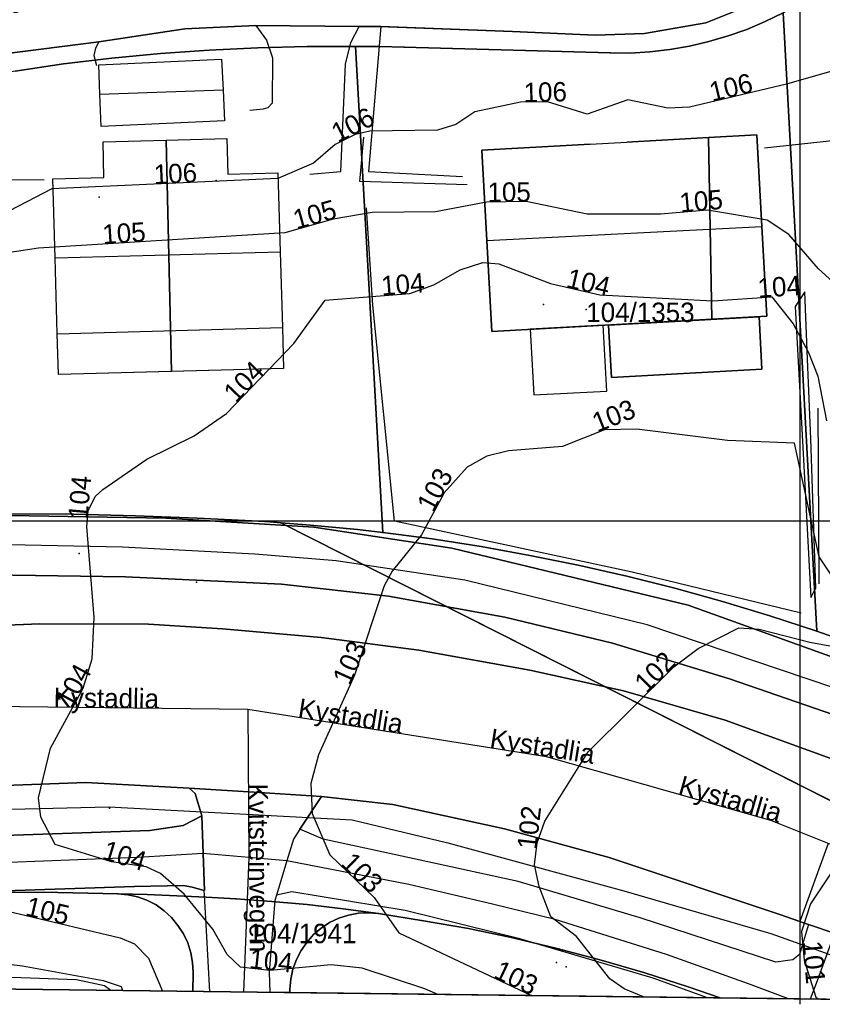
# Model space of a CAD drawing. Header units: metres. Extents: x 92348 to 92653, y 1600225 to 1600392.
# Tile 7 of 14: x 92510 to 92551, y 1600225 to 1600276. Entities that reach past the tile are written whole.
import ezdxf

# ---------------------------------------------------------------- set-up
doc = ezdxf.new("R2010")
doc.units = ezdxf.units.M
doc.header["$LTSCALE"] = 25.4
for name, color, linetype in [('Adresse', 10, 'Continuous'), ('AnnetVegarealAvgrensning', 10, 'Continuous'), ('ArealressursFlate', 10, 'Continuous'), ('ArealressursGrense', 10, 'Continuous'), ('Bestillingspolygon', 10, 'Continuous'), ('Bygning', 10, 'Continuous'), ('Bygningsdelelinje', 10, 'Continuous'), ('Eiendomsgrense', 10, 'Continuous'), ('elveg20.v_kartverket_255_veglenke', 10, 'Continuous'), ('GangfeltAvgrensning', 10, 'Continuous'), ('GatenavnTekst', 10, 'Continuous'), ('Gidtekst', 10, 'Continuous'), ('GnrBnrTekst', 10, 'Continuous'), ('Hekk', 10, 'Continuous'), ('HoydeTekst', 10, 'Continuous'), ('HøydeKurve', 10, 'Continuous'), ('KantUtsnitt', 10, 'Continuous'), ('Kumlokk', 10, 'Continuous'), ('Mast', 10, 'Continuous'), ('MurLoddrett', 10, 'Continuous'), ('Mønelinje', 10, 'Continuous'), ('Rutenett', 10, 'Continuous'), ('Skap', 10, 'Continuous'), ('SkråForstøtningsmur', 10, 'Continuous'), ('Stikkrenne', 10, 'Continuous'), ('Takkant', 10, 'Continuous'), ('Takoverbygg', 10, 'Continuous'), ('TakoverbyggKant', 10, 'Continuous'), ('Taksprang', 10, 'Continuous'), ('TaksprangBunn', 10, 'Continuous'), ('Teig', 10, 'Continuous'), ('Teiggrensepunkt', 10, 'Continuous'), ('VegAnnenAvgrensning', 10, 'Continuous'), ('Vegdekkekant', 10, 'Continuous'), ('VegFiktivGrense', 10, 'Continuous'), ('VeggrøftÅpen', 10, 'Continuous'), ('VegGåendeOgSyklende', 10, 'Continuous'), ('VegKjørende', 10, 'Continuous'), ('Veranda', 10, 'Continuous')]:
    doc.layers.add(name, color=color, linetype=linetype)

msp = doc.modelspace()

# ---------------------------------------------------------------- linework, layer by layer
at = {"layer": 'Adresse'}
for p in [(92519.942, 1600267.558), (92513.919, 1600266.698), (92536.803, 1600261.159)]:
    msp.add_point(p, dxfattribs=at)
at = {"layer": 'AnnetVegarealAvgrensning'}
for points in [[(92521.99, 1600275.54, 106.38), (92522.54, 1600274.79, 106.37), (92522.85, 1600273.88, 106.37), (92522.83, 1600271.53, 106.39), (92522.61, 1600271.3, 106.41), (92522.37, 1600271.23, 106.43), (92521.69, 1600271.15, 106.58)], [(92524.78, 1600267.88, 106.23), (92526.36, 1600268.01, 106.11), (92526.61, 1600273.55, 106.27), (92526.88, 1600274.67, 106.28), (92527.32, 1600275.49, 106.37)], [(92528.42, 1600275.48, 106.37), (92527.8, 1600268.02, 106.39), (92532.64, 1600267.75, 106.32)], [(92513.91, 1600274.7, 106.58), (92513.73, 1600274.37, 106.59), (92513.64, 1600274, 106.62), (92513.78, 1600273.47, 106.67)], [(92558.06, 1600272.1, 106.14), (92556.18, 1600272.93, 106.14), (92555.02, 1600269.96, 106.14), (92548.18, 1600269.21, 106.09)], [(92511.09, 1600267.56, 106.69), (92506.53, 1600267.58, 106.7), (92505.98, 1600268.54, 106.75), (92505.68, 1600270.74, 106.87), (92505.02, 1600271.15, 106.93), (92504.72, 1600271.1, 107.01), (92504.68, 1600269.36, 107.31)]]:
    msp.add_polyline3d(points, dxfattribs=at)
at = {"layer": 'ArealressursFlate'}
for points in [[(92547.92, 1600276.77), (92545.16, 1600275.68), (92542, 1600275.13), (92539.46, 1600275.04), (92535.21, 1600275.23), (92528.36, 1600275.49), (92527.32, 1600275.49), (92521.99, 1600275.54), (92518.33, 1600275.36), (92513.91, 1600274.7), (92507.01, 1600273.82), (92502.73, 1600273), (92501.87, 1600272.86), (92495.24, 1600272.3), (92489.28, 1600271.93), (92479.52, 1600271.55), (92476.45, 1600271.27), (92473.91, 1600270.23), (92472.07, 1600269.12), (92472.46, 1600273.53), (92472.5, 1600273.81), (92473.02, 1600277.92)], [(92507.01, 1600273.82), (92513.91, 1600274.7), (92518.33, 1600275.36), (92521.99, 1600275.54), (92527.32, 1600275.49), (92528.36, 1600275.49), (92535.21, 1600275.23), (92539.46, 1600275.04), (92542, 1600275.13), (92545.16, 1600275.68), (92547.92, 1600276.77)], [(92552.6, 1600242.66), (92544.26, 1600245.66), (92532.08, 1600248.6), (92524.98, 1600249.68), (92517.35, 1600250.15), (92506.29, 1600250.34)], [(92506.29, 1600250.34), (92517.35, 1600250.15), (92524.98, 1600249.68), (92532.08, 1600248.6), (92544.26, 1600245.66), (92552.6, 1600242.66)], [(92552.55, 1600237.41), (92546.17, 1600239.73), (92540.93, 1600241.25), (92536.11, 1600242.32), (92530.39, 1600243.35), (92525.36, 1600243.99), (92520.27, 1600244.44), (92516.46, 1600244.68), (92510.87, 1600244.7), (92501.09, 1600244.31), (92492.12, 1600243.67), (92485.1, 1600243.03), (92484.94, 1600245.61), (92488.93, 1600246.12), (92499.44, 1600247.06), (92507.14, 1600247.24), (92515.27, 1600247.13), (92523.32, 1600246.75), (92528.82, 1600246.12), (92534.81, 1600245.04), (92540.36, 1600243.71), (92546.39, 1600241.86), (92552.71, 1600239.69)], [(92552.71, 1600239.69), (92546.39, 1600241.86), (92540.36, 1600243.71), (92534.81, 1600245.04), (92528.82, 1600246.12), (92523.32, 1600246.75), (92515.27, 1600247.13), (92507.14, 1600247.24)], [(92460.13, 1600241.19), (92478.35, 1600242.79), (92479.59, 1600242.64), (92480.17, 1600242.56), (92481.78, 1600242.72), (92483.6, 1600242.89), (92485.1, 1600243.03), (92492.12, 1600243.67), (92501.09, 1600244.31), (92510.87, 1600244.7), (92516.46, 1600244.68), (92520.27, 1600244.44), (92525.36, 1600243.99), (92530.39, 1600243.35), (92536.11, 1600242.32), (92540.93, 1600241.25), (92546.17, 1600239.73), (92552.55, 1600237.41)], [(92551.78, 1600228.75), (92550.45, 1600229.21), (92550.01, 1600229.36), (92548.97, 1600229.72), (92540.19, 1600232.65), (92534.8, 1600234.13), (92529.05, 1600235.38), (92525.38, 1600235.8), (92522.18, 1600236), (92518.56, 1600236.23), (92513.24, 1600236.53), (92497.03, 1600235.92), (92485.86, 1600235.11), (92485.64, 1600235.08), (92484.08, 1600234.92), (92482.46, 1600234.76), (92480.61, 1600234.56), (92480.28, 1600234.53), (92479.87, 1600234.49), (92469.05, 1600233.7)], [(92507.5, 1600233.74), (92516.53, 1600234.05), (92518.24, 1600234.31), (92519.21, 1600234.81), (92519.27, 1600232.87), (92519.34, 1600230.95), (92519.33, 1600230.95), (92518.72, 1600231.12), (92518.27, 1600231.21), (92515.74, 1600231.17), (92505.99, 1600230.84)]]:
    msp.add_lwpolyline(points, dxfattribs=at)
for points in [[(92485.64, 1600235.08), (92485.86, 1600235.11), (92497.03, 1600235.92), (92513.24, 1600236.53), (92518.56, 1600236.23), (92518.86, 1600235.96), (92519.21, 1600234.81), (92518.24, 1600234.31), (92516.53, 1600234.05), (92507.5, 1600233.74), (92497.94, 1600233.48), (92489.49, 1600232.89), (92486.28, 1600232.68), (92485.71, 1600233.24), (92485.51, 1600233.76), (92485.55, 1600234.33)], [(92519.21, 1600234.81), (92518.86, 1600235.96), (92518.56, 1600236.23), (92522.18, 1600236), (92525.38, 1600235.8), (92524.26, 1600234.11), (92523.93, 1600233.61), (92523.59, 1600232.49), (92523.05, 1600230.71), (92522.97, 1600230.44), (92522.68, 1600226.75), (92522.72, 1600225.7), (92519.63, 1600225.74), (92519.45, 1600228.89), (92519.34, 1600230.72), (92519.33, 1600230.95), (92519.34, 1600230.95), (92519.27, 1600232.87)], [(92524.26, 1600234.11), (92525.38, 1600235.8), (92529.05, 1600235.38), (92534.8, 1600234.13), (92540.19, 1600232.65), (92548.97, 1600229.72), (92550.01, 1600229.36), (92550.45, 1600229.21), (92549.99, 1600227.66), (92549.65, 1600227.38), (92548.78, 1600227.27), (92541.79, 1600229.54), (92535.51, 1600231.42), (92529.12, 1600232.81), (92525.46, 1600233.61)]]:
    msp.add_lwpolyline(points, close=True, dxfattribs=at)
at = {"layer": 'ArealressursGrense'}
for p, q in [((92527.32, 1600275.49), (92521.99, 1600275.54)), ((92525.38, 1600235.8), (92524.26, 1600234.11))]:
    msp.add_line(p, q, dxfattribs=at)
for points in [[(92609.89, 1600349.92), (92594.89, 1600311.54), (92587.74, 1600293.72), (92582.49, 1600280.61), (92578.21, 1600269.58), (92572.58, 1600255.42), (92568.21, 1600244.6), (92567.23, 1600242.92), (92566.1, 1600241.59), (92564.07, 1600240.6), (92561.83, 1600240.47), (92558.32, 1600241.01), (92552.6, 1600242.66), (92544.26, 1600245.66), (92532.08, 1600248.6), (92524.98, 1600249.68), (92517.35, 1600250.15), (92506.29, 1600250.34)], [(92554.14, 1600281.88), (92552, 1600279.65), (92550.16, 1600278.1), (92547.92, 1600276.77), (92545.16, 1600275.68), (92542, 1600275.13)], [(92513.91, 1600274.7), (92518.33, 1600275.36), (92521.99, 1600275.54)], [(92527.32, 1600275.49), (92528.36, 1600275.49), (92535.21, 1600275.23), (92539.46, 1600275.04), (92542, 1600275.13)], [(92513.91, 1600274.7), (92507.01, 1600273.82), (92502.73, 1600273)], [(92552.84, 1600237.27), (92553.49, 1600238.88), (92553.23, 1600239.35), (92552.71, 1600239.69), (92546.39, 1600241.86), (92540.36, 1600243.71), (92534.81, 1600245.04), (92528.82, 1600246.12), (92523.32, 1600246.75), (92515.27, 1600247.13), (92507.14, 1600247.24), (92499.44, 1600247.06), (92488.93, 1600246.12), (92484.94, 1600245.61), (92485.1, 1600243.03)], [(92485.1, 1600243.03), (92492.12, 1600243.67), (92501.09, 1600244.31), (92510.87, 1600244.7), (92516.46, 1600244.68), (92520.27, 1600244.44), (92525.36, 1600243.99), (92530.39, 1600243.35), (92536.11, 1600242.32), (92540.93, 1600241.25), (92546.17, 1600239.73), (92552.55, 1600237.41), (92552.84, 1600237.27)], [(92518.56, 1600236.23), (92513.24, 1600236.53), (92497.03, 1600235.92), (92485.86, 1600235.11), (92485.64, 1600235.08)], [(92525.38, 1600235.8), (92522.18, 1600236), (92518.56, 1600236.23)], [(92519.21, 1600234.81), (92518.86, 1600235.96), (92518.56, 1600236.23)], [(92550.45, 1600229.21), (92550.01, 1600229.36), (92548.97, 1600229.72), (92540.19, 1600232.65), (92534.8, 1600234.13), (92529.05, 1600235.38), (92525.38, 1600235.8)], [(92519.21, 1600234.81), (92518.24, 1600234.31), (92516.53, 1600234.05), (92507.5, 1600233.74), (92497.94, 1600233.48), (92489.49, 1600232.89), (92486.28, 1600232.68), (92485.71, 1600233.24), (92485.51, 1600233.76), (92485.55, 1600234.33), (92485.64, 1600235.08)], [(92519.34, 1600230.95), (92519.27, 1600232.87), (92519.21, 1600234.81)], [(92524.26, 1600234.11), (92523.93, 1600233.61), (92523.59, 1600232.49), (92523.05, 1600230.71)], [(92550.45, 1600229.21), (92549.99, 1600227.66), (92549.65, 1600227.38), (92548.78, 1600227.27), (92541.79, 1600229.54), (92535.51, 1600231.42), (92529.12, 1600232.81), (92525.46, 1600233.61), (92524.26, 1600234.11)], [(92407.07, 1600232.32), (92408.32, 1600231.88), (92411.85, 1600230.79), (92416.99, 1600229.54), (92422.62, 1600228.44), (92426.26, 1600227.88), (92432.01, 1600227.33), (92440.54, 1600226.85), (92448.16, 1600227.02), (92454.92, 1600227.3), (92459.99, 1600227.71), (92469.02, 1600228.24), (92472.57, 1600228.55), (92481.5, 1600229.32), (92486.77, 1600229.79), (92497.78, 1600230.53), (92505.99, 1600230.84), (92515.74, 1600231.17), (92518.27, 1600231.21), (92518.72, 1600231.12), (92519.33, 1600230.95)], [(92519.63, 1600225.74), (92519.45, 1600228.89), (92519.34, 1600230.72), (92519.33, 1600230.95)], [(92545.25, 1600225.42), (92542.45, 1600226.43), (92535.58, 1600228.46), (92529.69, 1600229.92), (92523.85, 1600230.89), (92523.05, 1600230.71)], [(92523.05, 1600230.71), (92522.97, 1600230.44), (92522.68, 1600226.75), (92522.72, 1600225.7)], [(92553.07, 1600228.32), (92551.78, 1600228.75), (92550.45, 1600229.21)]]:
    msp.add_lwpolyline(points, dxfattribs=at)
at = {"layer": 'Bestillingspolygon'}
msp.add_lwpolyline([(92626.349, 1600369.817), (92451.714, 1600386.577), (92380.721, 1600373.117), (92356.874, 1600346.697), (92347.8, 1600302.329), (92365.622, 1600254.393), (92417.025, 1600227.014), (92571.817, 1600225.094)], close=True, dxfattribs=at)
at = {"layer": 'Bygning'}
for points in [[(92520.37, 1600270.62, 109.18), (92514.03, 1600270.34, 109.1), (92513.96, 1600271.99, 109.9), (92513.9, 1600273.51, 109.1), (92520.23, 1600273.8, 109.18), (92520.3, 1600272.2, 109.9)], [(92511.76, 1600259.64, 110.18), (92511.65, 1600263.56, 111.83), (92511.53, 1600267.64, 110.18), (92514.16, 1600267.71, 110.22), (92514.12, 1600269.54, 109.47), (92517.38, 1600269.63, 109.47), (92517.65, 1600257.71, 107.17), (92511.82, 1600257.55, 107.17)], [(92517.65, 1600257.71, 107.17), (92517.38, 1600269.63, 109.47), (92520.49, 1600269.72, 109.47), (92520.54, 1600267.87, 110.14), (92523.12, 1600267.94, 110.14), (92523.25, 1600263.87, 111.83), (92523.36, 1600259.97, 110.18), (92523.41, 1600257.86, 107.17)], [(92545.48, 1600260.4, 108.78), (92534.14, 1600259.77, 108.8), (92533.89, 1600264.45, 110.65), (92533.63, 1600269.12, 108.77), (92539.21, 1600269.43, 108.77), (92541.09, 1600269.52, 108.77), (92545.3, 1600269.76, 108.77)], [(92545.48, 1600260.4, 108.78), (92545.3, 1600269.76, 108.77), (92547.79, 1600269.9, 108.77), (92548.05, 1600265.18, 110.65), (92548.31, 1600260.55, 108.77)]]:
    msp.add_polyline3d(points, close=True, dxfattribs=at)
at = {"layer": 'Bygningsdelelinje'}
for p, q in [((92517.65, 1600257.71, 107.17), (92517.38, 1600269.63, 109.47)), ((92545.3, 1600269.76, 108.77), (92545.48, 1600260.4, 108.78))]:
    msp.add_line(p, q, dxfattribs=at)
at = {"layer": 'Eiendomsgrense'}
for p, q in [((92550.89, 1600244.32), (92549.15, 1600276.19)), ((92528.54, 1600249.41), (92527.13, 1600274.46)), ((92529.63, 1600274.42), (92540.24, 1600274.13)), ((92567.29, 1600227.64), (92523.28, 1600249.91)), ((92518.76, 1600226.73), (92518.75, 1600225.75)), ((92523.75, 1600225.69), (92523.75, 1600225.87))]:
    msp.add_line(p, q, dxfattribs=at)
for points in [[(92540.24, 1600274.13), (92541.27, 1600274.12), (92542.29, 1600274.18), (92543.32, 1600274.3), (92544.33, 1600274.47), (92545.33, 1600274.71), (92546.31, 1600275), (92547.28, 1600275.34), (92548.23, 1600275.74), (92549.15, 1600276.19)], [(92527.13, 1600274.46), (92524.62, 1600274.46), (92522.1, 1600274.39), (92519.59, 1600274.27), (92517.08, 1600274.09), (92514.58, 1600273.86), (92512.09, 1600273.56), (92509.6, 1600273.19), (92507.12, 1600272.78)], [(92527.13, 1600274.46), (92528.38, 1600274.45), (92529.63, 1600274.42)], [(92522.14, 1600249.99), (92518.97, 1600250.15), (92515.79, 1600250.27), (92512.62, 1600250.35), (92509.43, 1600250.37), (92506.25, 1600250.35)], [(92523.28, 1600249.91), (92522.71, 1600249.95), (92522.14, 1600249.99)], [(92528.54, 1600249.41), (92527.23, 1600249.56), (92525.92, 1600249.69), (92524.6, 1600249.81), (92523.28, 1600249.91)], [(92550.89, 1600244.32), (92548.47, 1600245.12), (92546.02, 1600245.85), (92543.57, 1600246.53), (92541.09, 1600247.16), (92538.6, 1600247.72), (92536.1, 1600248.23), (92533.59, 1600248.68), (92531.08, 1600249.08), (92528.54, 1600249.41)], [(92559.91, 1600240.81), (92557.68, 1600241.76), (92555.44, 1600242.66), (92553.17, 1600243.52), (92550.89, 1600244.32)], [(92493.33, 1600230.2), (92496.4, 1600230.44), (92499.48, 1600230.61), (92502.56, 1600230.75), (92505.63, 1600230.84), (92508.72, 1600230.87), (92511.8, 1600230.86), (92514.88, 1600230.79)], [(92514.88, 1600230.79), (92515.4, 1600230.74), (92515.9, 1600230.63), (92516.38, 1600230.45), (92516.85, 1600230.21), (92517.27, 1600229.91), (92517.65, 1600229.56), (92517.98, 1600229.16), (92518.26, 1600228.72), (92518.48, 1600228.25), (92518.64, 1600227.75), (92518.73, 1600227.25), (92518.76, 1600226.73)], [(92514.88, 1600230.79), (92516.4, 1600230.75), (92517.92, 1600230.68), (92519.44, 1600230.61), (92520.96, 1600230.52)], [(92520.96, 1600230.52), (92522.81, 1600230.39), (92524.64, 1600230.23), (92526.48, 1600230.01), (92528.31, 1600229.77)], [(92523.75, 1600225.87), (92523.79, 1600226.39), (92523.9, 1600226.9), (92524.08, 1600227.4), (92524.32, 1600227.86), (92524.61, 1600228.28), (92524.96, 1600228.68), (92525.35, 1600229.02), (92525.79, 1600229.3), (92526.27, 1600229.53), (92526.76, 1600229.69), (92527.27, 1600229.78), (92527.79, 1600229.81), (92528.31, 1600229.77)], [(92528.31, 1600229.77), (92530.63, 1600229.4), (92532.94, 1600228.99), (92535.23, 1600228.51), (92537.51, 1600227.96), (92539.77, 1600227.37), (92542.02, 1600226.71), (92544.26, 1600225.99), (92545.91, 1600225.42)]]:
    msp.add_lwpolyline(points, dxfattribs=at)
at = {"layer": 'elveg20.v_kartverket_255_veglenke'}
for p, q in [((92521.572, 1600240.278, 104.139), (92521.636, 1600232.655, 104.379)), ((92521.636, 1600232.655, 104.379), (92521.363, 1600225.719, 104.433))]:
    msp.add_line(p, q, dxfattribs=at)
for points in [[(92556.011, 1600240.145, 102.219), (92551.758, 1600241.409, 102.479), (92542.139, 1600244.651, 103.129), (92532.756, 1600246.957, 103.659), (92526.132, 1600247.944, 104.139), (92521.939, 1600248.291, 104.399), (92515.118, 1600248.653, 104.889), (92506.748, 1600248.815, 105.479), (92497.37, 1600248.496, 106.029), (92490.82, 1600247.865, 106.469), (92481.481, 1600246.63, 106.179)], [(92521.572, 1600240.278, 104.139), (92508.319, 1600240.447, 105.239), (92503.127, 1600240.182, 105.739), (92482.196, 1600238.614, 107.169)], [(92553.142, 1600232.707, 101.869), (92548.522, 1600234.557, 102.139), (92536.965, 1600237.853, 103.139), (92521.572, 1600240.278, 104.139)], [(92521.636, 1600232.655, 104.379), (92519.266, 1600232.869, 104.479), (92515.923, 1600232.654, 104.779), (92504.4, 1600232.204, 105.599), (92497.916, 1600232.048, 106.139), (92490.548, 1600231.5, 106.639), (92484.561, 1600231.129, 107.089), (92482.929, 1600230.983, 107.199)], [(92549.421, 1600225.371, 102), (92547.36, 1600226.137, 102.149), (92543.134, 1600227.663, 102.449), (92537.405, 1600229.455, 102.879), (92534.182, 1600230.251, 103.209), (92529.862, 1600231.259, 103.569), (92523.592, 1600232.492, 104.289), (92521.636, 1600232.655, 104.379)], [(92551.786, 1600228.753, 101.739), (92550.896, 1600226.305, 101.959), (92550.543, 1600225.357, 101.937)]]:
    msp.add_polyline3d(points, dxfattribs=at)
at = {"layer": 'GangfeltAvgrensning'}
for p, q in [((92551.46, 1600233.37, 101.05), (92550.01, 1600229.36, 100.94)), ((92550.01, 1600229.36, 100.94), (92553.23, 1600228.26, 100.69))]:
    msp.add_line(p, q, dxfattribs=at)
at = {"layer": 'Gidtekst'}
msp.add_point((92539.012, 1600260.9), dxfattribs=at)
at = {"layer": 'Hekk'}
msp.add_line((92550.93, 1600255.82, 105.08), (92550.99, 1600246.77, 104.43), dxfattribs=at)
for points in [[(92550.07, 1600245.25, 103.77), (92541.38, 1600247.37, 103.85), (92529.13, 1600249.99, 104.44), (92528.02, 1600261.12, 105.13), (92527.69, 1600266.14, 105.63)], [(92514.52, 1600225.81, 107.52), (92514.2, 1600226.05, 107.53), (92512.76, 1600226.35, 107.56), (92492.17, 1600227.09, 107.99), (92491.33, 1600226.09, 108.38)]]:
    msp.add_polyline3d(points, dxfattribs=at)
at = {"layer": 'HøydeKurve'}
for points in [[(92553.34, 1600273.66, 106), (92549.32, 1600272.52, 106), (92544.33, 1600271.33, 106), (92543.21, 1600271.28, 106), (92541.15, 1600271.71, 106), (92539.05, 1600270.97, 106), (92537.02, 1600271.61, 106), (92535.62, 1600271.58, 106), (92533.27, 1600271.09, 106), (92532.29, 1600270.43, 106), (92531.34, 1600270.14, 106), (92527.86, 1600270.09, 106), (92527.1, 1600269.92, 106), (92526.07, 1600269.4, 106), (92524.96, 1600268.45, 106), (92523.12, 1600267.65, 106), (92511.49, 1600267.12, 106), (92508.88, 1600265.76, 106)], [(92552.28, 1600261.81, 105), (92550.97, 1600263, 105), (92549.44, 1600264.76, 105), (92548.32, 1600265.51, 105), (92545.25, 1600266.02, 105), (92542.84, 1600265.81, 105), (92539.05, 1600265.81, 105), (92535.91, 1600266.46, 105), (92533.87, 1600266.44, 105), (92531.25, 1600265.93, 105), (92527.98, 1600265.9, 105), (92525.98, 1600265.55, 105), (92523.49, 1600264.86, 105), (92510.8, 1600264.06, 105), (92507.72, 1600263.6, 105)], [(92531.36, 1600225.6, 104), (92530.69, 1600225.88, 104), (92527.47, 1600226.95, 104), (92525.87, 1600227.12, 104), (92522.71, 1600226.84, 104), (92521.2, 1600227, 104), (92520.51, 1600227.65, 104), (92519.78, 1600228.97, 104), (92518.3, 1600230.77, 104), (92517.08, 1600231.83, 104), (92516.35, 1600232.18, 104), (92514.55, 1600232.44, 104), (92511.65, 1600233.33, 104), (92510.92, 1600234.74, 104), (92510.79, 1600235.74, 104), (92511.41, 1600238.29, 104), (92513.09, 1600241.39, 104), (92513.56, 1600242.89, 104), (92513.67, 1600245.02, 104), (92513.29, 1600249.72, 104), (92513.36, 1600250.52, 104), (92513.71, 1600251.26, 104), (92514.11, 1600251.63, 104), (92516.38, 1600253.19, 104), (92518.81, 1600254.39, 104), (92520.48, 1600255.54, 104), (92523.95, 1600259.15, 104), (92525.56, 1600261.38, 104), (92529.92, 1600261.73, 104), (92531.15, 1600262.17, 104), (92532.52, 1600262.94, 104), (92533.68, 1600263.33, 104), (92534.5, 1600263.25, 104), (92537.16, 1600262.24, 104), (92539.7, 1600261.65, 104), (92545.53, 1600261.34, 104), (92548.57, 1600261.55, 104), (92549.66, 1600260.16, 104), (92550.45, 1600258.68, 104), (92550.94, 1600257.46, 104), (92551.38, 1600255.17, 104)], [(92552.23, 1600246.33, 103), (92551.01, 1600248.15, 103), (92549.74, 1600254.01, 103), (92546.29, 1600254.15, 103), (92541.61, 1600254.74, 103), (92539.94, 1600254.7, 103), (92537.78, 1600253.84, 103), (92535.01, 1600253.61, 103), (92533.88, 1600253.35, 103), (92532.87, 1600252.77, 103), (92531.69, 1600251.46, 103), (92530.52, 1600249.28, 103), (92529.02, 1600247.42, 103), (92528.6, 1600246.65, 103), (92527.08, 1600242.06, 103), (92525.22, 1600237.95, 103), (92524.82, 1600236.47, 103), (92524.89, 1600234.92, 103), (92525.8, 1600232.8, 103), (92528.09, 1600230.59, 103), (92529.36, 1600228.78, 103), (92536.19, 1600225.54, 103)], [(92541.96, 1600225.47, 102), (92540.96, 1600225.89, 102), (92540.23, 1600226.4, 102), (92538.5, 1600228.59, 102), (92537.19, 1600229.59, 102), (92536.59, 1600231.17, 102), (92536.35, 1600232.28, 102), (92536.48, 1600233.42, 102), (92536.88, 1600234.53, 102), (92539.1, 1600238.1, 102), (92543.52, 1600242.49, 102), (92544.77, 1600243.42, 102), (92546.86, 1600244.49, 102), (92547.91, 1600244.43, 102), (92550.52, 1600243.76, 102), (92554, 1600243.12, 102)], [(92552.31, 1600232.89, 101), (92550.56, 1600230.27, 101), (92550.1, 1600228.85, 101), (92550.23, 1600227.37, 101), (92550.84, 1600225.46, 101), (92550.98, 1600225.35, 101)], [(92509.15, 1600229.9, 105), (92515, 1600228.52, 105), (92515.75, 1600228.2, 105), (92516.47, 1600227.47, 105), (92517.19, 1600225.77, 105)], [(92503.46, 1600227.87, 106), (92509.98, 1600227.07, 106), (92514.13, 1600226.31, 106), (92515.05, 1600226, 106), (92515.13, 1600225.8, 106)]]:
    msp.add_polyline3d(points, dxfattribs=at)
at = {"layer": 'KantUtsnitt'}
for p, q in [((92518.75, 1600225.75), (92490.03, 1600226.11)), ((92523.75, 1600225.69), (92518.75, 1600225.75)), ((92522.72, 1600225.7), (92519.63, 1600225.74)), ((92522.72, 1600225.7, 103.97), (92519.63, 1600225.74, 104.06)), ((92545.25, 1600225.42), (92522.72, 1600225.7)), ((92545.25, 1600225.42, 101.38), (92522.72, 1600225.7, 103.97)), ((92545.91, 1600225.42), (92523.75, 1600225.69)), ((92553.18, 1600225.33), (92545.25, 1600225.42)), ((92553.18, 1600225.33, 100.78), (92545.25, 1600225.42, 101.38))]:
    msp.add_line(p, q, dxfattribs=at)
for points in [[(92626.35, 1600369.82), (92571.82, 1600225.09), (92417.03, 1600227.02), (92365.62, 1600254.39), (92347.8, 1600302.33), (92356.88, 1600346.7), (92380.72, 1600373.12), (92451.71, 1600386.58), (92626.35, 1600369.82)], [(92626.35, 1600369.82), (92571.82, 1600225.09), (92417.03, 1600227.02), (92365.62, 1600254.39), (92347.8, 1600302.33), (92356.88, 1600346.7), (92380.72, 1600373.12), (92451.71, 1600386.58), (92626.35, 1600369.82)], [(92519.63, 1600225.74), (92417.03, 1600227.02), (92407.07, 1600232.32)], [(92572.34, 1600226.48), (92571.82, 1600225.09), (92545.91, 1600225.42)]]:
    msp.add_lwpolyline(points, dxfattribs=at)
for points in [[(92432.74, 1600382.98, 127.29), (92451.71, 1600386.58, 127.29), (92626.35, 1600369.82, 127.29), (92571.82, 1600225.09, 127.29), (92417.03, 1600227.02, 127.29), (92365.62, 1600254.39, 127.29), (92347.8, 1600302.33, 127.29), (92356.88, 1600346.7, 127.29), (92380.72, 1600373.12, 127.29), (92432.74, 1600382.98, 127.29)], [(92519.63, 1600225.74, 104.06), (92417.03, 1600227.02, 111.01), (92407.07, 1600232.32, 111.77)]]:
    msp.add_polyline3d(points, dxfattribs=at)
at = {"layer": 'Kumlokk'}
for p in [(92512.9, 1600248.32, 104.11), (92518.94, 1600246.85, 103.63), (92514.46, 1600235.2, 103.48)]:
    msp.add_point(p, dxfattribs=at)
at = {"layer": 'Mast'}
msp.add_point((92537.48, 1600227.25, 102.03), dxfattribs=at)
at = {"layer": 'MurLoddrett'}
msp.add_polyline3d([(92532.88, 1600267.32, 106.32), (92527.34, 1600267.49, 106.32), (92527.56, 1600269.79, 106.32)], dxfattribs=at)
at = {"layer": 'Mønelinje'}
for p, q in [((92520.3, 1600272.2, 109.9), (92513.96, 1600271.99, 109.9)), ((92533.89, 1600264.45, 110.65), (92548.05, 1600265.18, 110.65)), ((92511.65, 1600263.56, 111.83), (92523.25, 1600263.87, 111.83))]:
    msp.add_line(p, q, dxfattribs=at)
at = {"layer": 'Rutenett'}
for p, q in [((92550, 1600386.577), (92550, 1600225.094)), ((92347.8, 1600250), (92626.349, 1600250))]:
    msp.add_line(p, q, dxfattribs=at)
at = {"layer": 'Skap'}
msp.add_point((92537.97, 1600227.02, 102.65), dxfattribs=at)
at = {"layer": 'SkråForstøtningsmur'}
msp.add_polyline3d([(92550.41, 1600258.34, 104.47), (92550.27, 1600261.81, 104.73), (92549.77, 1600261.05, 103.7), (92550.21, 1600252.84, 103.03), (92550.58, 1600246.05, 102.42), (92550.83, 1600246.54, 103.13), (92550.57, 1600254.23, 103.76)], close=True, dxfattribs=at)
at = {"layer": 'Stikkrenne'}
for p, q in [((92514.42, 1600235.26, 103.4), (92526.95, 1600234.59, 102.53)), ((92548.51, 1600228.74, 100.78), (92553.87, 1600226.83, 100.23))]:
    msp.add_line(p, q, dxfattribs=at)
at = {"layer": 'Takkant'}
for p in [(92539.21, 1600269.43, 108.77), (92545.3, 1600269.76, 108.77)]:
    msp.add_line(p, (92541.09, 1600269.52, 108.77), dxfattribs=at)
for points in [[(92520.37, 1600270.62, 109.18), (92514.03, 1600270.34, 109.1), (92513.96, 1600271.99, 109.9), (92513.9, 1600273.51, 109.1), (92520.23, 1600273.8, 109.18), (92520.3, 1600272.2, 109.9), (92520.37, 1600270.62, 109.18)], [(92511.76, 1600259.64, 110.18), (92511.65, 1600263.56, 111.83), (92511.53, 1600267.64, 110.18), (92514.16, 1600267.71, 110.22), (92514.12, 1600269.54, 109.47), (92517.38, 1600269.63, 109.47)], [(92517.38, 1600269.63, 109.47), (92520.49, 1600269.72, 109.47), (92520.54, 1600267.87, 110.14), (92523.12, 1600267.94, 110.14), (92523.25, 1600263.87, 111.83), (92523.36, 1600259.97, 110.18)], [(92545.48, 1600260.4, 108.78), (92548.31, 1600260.55, 108.77), (92548.05, 1600265.18, 110.65), (92547.79, 1600269.9, 108.77), (92545.3, 1600269.76, 108.77)], [(92539.21, 1600269.43, 108.77), (92533.63, 1600269.12, 108.77), (92533.89, 1600264.45, 110.65), (92534.14, 1600259.77, 108.8), (92545.48, 1600260.4, 108.78)], [(92523.36, 1600259.97, 107.17), (92523.41, 1600257.86, 107.17), (92517.65, 1600257.71, 107.17)], [(92517.65, 1600257.71, 107.17), (92511.82, 1600257.55, 107.17), (92511.76, 1600259.64, 107.17)]]:
    msp.add_polyline3d(points, dxfattribs=at)
at = {"layer": 'Takoverbygg'}
msp.add_polyline3d([(92540.15, 1600260.1, 106.04), (92547.91, 1600260.53, 106), (92548.05, 1600257.82, 105.78), (92540.31, 1600257.4, 105.77)], close=True, dxfattribs=at)
at = {"layer": 'TakoverbyggKant'}
msp.add_polyline3d([(92540.15, 1600260.1, 106.04), (92540.31, 1600257.4, 105.77), (92548.05, 1600257.82, 105.78), (92547.91, 1600260.53, 106), (92540.15, 1600260.1, 106.04)], dxfattribs=at)
at = {"layer": 'Taksprang'}
msp.add_line((92511.76, 1600259.64, 110.18), (92523.36, 1600259.97, 110.18), dxfattribs=at)
at = {"layer": 'TaksprangBunn'}
msp.add_line((92511.76, 1600259.64, 107.17), (92523.36, 1600259.97, 107.17), dxfattribs=at)
at = {"layer": 'Teig'}
for points in [[(92553.17, 1600243.52), (92550.89, 1600244.32), (92549.15, 1600276.19), (92550.09, 1600276.72), (92550.98, 1600277.3), (92551.85, 1600277.93)], [(92549.15, 1600276.19), (92548.23, 1600275.74), (92547.28, 1600275.34), (92546.31, 1600275), (92545.33, 1600274.71), (92544.33, 1600274.47), (92543.32, 1600274.3), (92542.29, 1600274.18), (92541.27, 1600274.12), (92540.24, 1600274.13), (92529.63, 1600274.42), (92528.38, 1600274.45), (92527.13, 1600274.46), (92524.62, 1600274.46), (92522.1, 1600274.39), (92519.59, 1600274.27), (92517.08, 1600274.09), (92514.58, 1600273.86), (92512.09, 1600273.56), (92509.6, 1600273.19)], [(92509.6, 1600273.19), (92512.09, 1600273.56), (92514.58, 1600273.86), (92517.08, 1600274.09), (92519.59, 1600274.27), (92522.1, 1600274.39), (92524.62, 1600274.46), (92527.13, 1600274.46), (92528.54, 1600249.41), (92527.23, 1600249.56), (92525.92, 1600249.69), (92524.6, 1600249.81), (92523.28, 1600249.91), (92522.71, 1600249.95), (92522.14, 1600249.99), (92518.97, 1600250.15), (92515.79, 1600250.27), (92512.62, 1600250.35), (92509.43, 1600250.37)], [(92509.43, 1600250.37), (92512.62, 1600250.35), (92515.79, 1600250.27), (92518.97, 1600250.15), (92522.14, 1600249.99), (92522.71, 1600249.95), (92523.28, 1600249.91), (92567.29, 1600227.64)], [(92567.29, 1600227.64), (92523.28, 1600249.91), (92524.6, 1600249.81), (92525.92, 1600249.69), (92527.23, 1600249.56), (92528.54, 1600249.41), (92531.08, 1600249.08), (92533.59, 1600248.68), (92536.1, 1600248.23), (92538.6, 1600247.72), (92541.09, 1600247.16), (92543.57, 1600246.53), (92546.02, 1600245.85), (92548.47, 1600245.12), (92550.89, 1600244.32), (92553.17, 1600243.52)], [(92571.82, 1600225.09), (92545.91, 1600225.42), (92544.26, 1600225.99), (92542.02, 1600226.71), (92539.77, 1600227.37), (92537.51, 1600227.96), (92535.23, 1600228.51), (92532.94, 1600228.99), (92530.63, 1600229.4), (92528.31, 1600229.77), (92526.48, 1600230.01), (92524.64, 1600230.23), (92522.81, 1600230.39), (92520.96, 1600230.52), (92519.44, 1600230.61), (92517.92, 1600230.68), (92516.4, 1600230.75), (92514.88, 1600230.79), (92511.8, 1600230.86), (92508.72, 1600230.87)]]:
    msp.add_lwpolyline(points, dxfattribs=at)
for points in [[(92550.89, 1600244.32), (92548.47, 1600245.12), (92546.02, 1600245.85), (92543.57, 1600246.53), (92541.09, 1600247.16), (92538.6, 1600247.72), (92536.1, 1600248.23), (92533.59, 1600248.68), (92531.08, 1600249.08), (92528.54, 1600249.41), (92527.13, 1600274.46), (92528.38, 1600274.45), (92529.63, 1600274.42), (92540.24, 1600274.13), (92541.27, 1600274.12), (92542.29, 1600274.18), (92543.32, 1600274.3), (92544.33, 1600274.47), (92545.33, 1600274.71), (92546.31, 1600275), (92547.28, 1600275.34), (92548.23, 1600275.74), (92549.15, 1600276.19)], [(92520.96, 1600230.52), (92522.81, 1600230.39), (92524.64, 1600230.23), (92526.48, 1600230.01), (92528.31, 1600229.77), (92527.79, 1600229.81), (92527.27, 1600229.78), (92526.76, 1600229.69), (92526.27, 1600229.53), (92525.79, 1600229.3), (92525.35, 1600229.02), (92524.96, 1600228.68), (92524.61, 1600228.28), (92524.32, 1600227.86), (92524.08, 1600227.4), (92523.9, 1600226.9), (92523.79, 1600226.39), (92523.75, 1600225.87), (92523.75, 1600225.69), (92518.75, 1600225.75), (92518.76, 1600226.73), (92518.73, 1600227.25), (92518.64, 1600227.75), (92518.48, 1600228.25), (92518.26, 1600228.72), (92517.98, 1600229.16), (92517.65, 1600229.56), (92517.27, 1600229.91), (92516.85, 1600230.21), (92516.38, 1600230.45), (92515.9, 1600230.63), (92515.4, 1600230.74), (92514.88, 1600230.79), (92516.4, 1600230.75), (92517.92, 1600230.68), (92519.44, 1600230.61)]]:
    msp.add_lwpolyline(points, close=True, dxfattribs=at)
at = {"layer": 'Teiggrensepunkt'}
for p in [(92527.13, 1600274.46), (92529.63, 1600274.42), (92540.24, 1600274.13), (92522.14, 1600249.99), (92523.28, 1600249.91), (92528.54, 1600249.41), (92550.89, 1600244.32), (92514.88, 1600230.79), (92520.96, 1600230.52), (92528.31, 1600229.77), (92518.76, 1600226.73), (92523.75, 1600225.87)]:
    msp.add_point(p, dxfattribs=at)
at = {"layer": 'VegAnnenAvgrensning'}
msp.add_line((92527.32, 1600275.49, 106.37), (92521.99, 1600275.54, 106.38), dxfattribs=at)
for points in [[(92554.14, 1600281.88, 106.48), (92552, 1600279.65, 106.45), (92550.16, 1600278.1, 106.41), (92547.92, 1600276.77, 106.38), (92545.16, 1600275.68, 106.31), (92542, 1600275.13, 106.31)], [(92528.42, 1600275.48, 106.37), (92535.21, 1600275.23, 106.32), (92539.46, 1600275.04, 106.32), (92542, 1600275.13, 106.31)], [(92513.91, 1600274.7, 106.58), (92507.01, 1600273.82, 106.73), (92502.73, 1600273, 107.01)]]:
    msp.add_polyline3d(points, dxfattribs=at)
at = {"layer": 'Vegdekkekant'}
for p, q in [((92525.38, 1600235.8, 102.92), (92524.26, 1600234.11, 103.16)), ((92550.45, 1600229.21, 100.91), (92550.01, 1600229.36, 100.94))]:
    msp.add_line(p, q, dxfattribs=at)
for points in [[(92614.74, 1600363.5, 104.37), (92611.22, 1600353.32, 104.17), (92594.89, 1600311.54, 103.7), (92587.74, 1600293.72, 103.21), (92582.49, 1600280.61, 102.71), (92578.21, 1600269.58, 102.37), (92572.58, 1600255.42, 101.62), (92568.21, 1600244.6, 101.22), (92567.23, 1600242.92, 101.16), (92566.1, 1600241.59, 101.11), (92564.07, 1600240.6, 101.09), (92561.82, 1600240.47, 101.11), (92558.32, 1600241.01, 101.25), (92552.6, 1600242.66, 101.65), (92544.26, 1600245.66, 102.11), (92532.08, 1600248.6, 102.87), (92524.98, 1600249.68, 103.33), (92517.35, 1600250.15, 103.74), (92506.29, 1600250.34, 104.52)], [(92513.91, 1600274.7, 106.58), (92518.33, 1600275.36, 106.46), (92521.99, 1600275.54, 106.38)], [(92527.32, 1600275.49, 106.37), (92528.36, 1600275.49, 106.37), (92528.42, 1600275.48, 106.37)], [(92552.84, 1600237.27, 101.26), (92553.49, 1600238.88, 101.35), (92553.23, 1600239.35, 101.4), (92552.71, 1600239.69, 101.42), (92546.39, 1600241.86, 101.89), (92540.36, 1600243.71, 102.33), (92534.81, 1600245.04, 102.63), (92528.82, 1600246.12, 103.01), (92523.32, 1600246.75, 103.41), (92515.27, 1600247.13, 103.96), (92507.14, 1600247.24, 104.57), (92499.44, 1600247.06, 105.02), (92488.93, 1600246.12, 105.71), (92484.94, 1600245.61, 105.96), (92485.1, 1600243.03, 106)], [(92485.1, 1600243.03, 106), (92492.12, 1600243.67, 105.41), (92501.09, 1600244.31, 104.89), (92510.87, 1600244.7, 104.24), (92516.46, 1600244.68, 103.98), (92520.27, 1600244.44, 103.67), (92525.36, 1600243.99, 103.2), (92530.39, 1600243.35, 102.98), (92536.11, 1600242.32, 102.47), (92540.93, 1600241.25, 102.19), (92546.17, 1600239.73, 101.87), (92552.55, 1600237.41, 101.29), (92552.84, 1600237.27, 101.26)], [(92518.56, 1600236.23, 103.43), (92513.24, 1600236.53, 103.85), (92497.03, 1600235.92, 104.97), (92485.86, 1600235.11, 105.88), (92485.64, 1600235.08, 105.89)], [(92519.21, 1600234.81, 103.41), (92518.86, 1600235.96, 103.38), (92518.56, 1600236.23, 103.43)], [(92550.01, 1600229.36, 100.94), (92548.97, 1600229.72, 101.02), (92540.19, 1600232.65, 101.61), (92534.8, 1600234.13, 102.14), (92529.05, 1600235.38, 102.71), (92525.38, 1600235.8, 102.92)], [(92519.21, 1600234.81, 103.41), (92518.24, 1600234.31, 103.5), (92516.53, 1600234.05, 103.66), (92507.5, 1600233.74, 104.42), (92497.94, 1600233.48, 105.08), (92489.49, 1600232.89, 105.73), (92486.28, 1600232.68, 105.95), (92485.71, 1600233.24, 105.93), (92485.51, 1600233.76, 105.88), (92485.55, 1600234.33, 105.86), (92485.64, 1600235.08, 105.89)], [(92550.45, 1600229.21, 100.91), (92549.99, 1600227.66, 100.95), (92549.65, 1600227.38, 101.03), (92548.78, 1600227.27, 101.11), (92541.79, 1600229.54, 101.62), (92535.51, 1600231.42, 102.13), (92529.12, 1600232.81, 102.75), (92525.46, 1600233.61, 103.06), (92524.26, 1600234.11, 103.16)], [(92407.07, 1600232.32, 111.77), (92408.32, 1600231.88, 111.7), (92411.85, 1600230.79, 111.42), (92416.99, 1600229.54, 111.09), (92422.62, 1600228.44, 110.68), (92426.26, 1600227.88, 110.49), (92432.01, 1600227.33, 110.07), (92440.54, 1600226.85, 109.52), (92448.16, 1600227.02, 109.06), (92454.92, 1600227.3, 108.47), (92459.99, 1600227.71, 108), (92469.02, 1600228.25, 107.42), (92472.57, 1600228.55, 107.1), (92481.5, 1600229.32, 106.51), (92486.77, 1600229.79, 106.06), (92497.78, 1600230.53, 105.24), (92505.99, 1600230.84, 104.69), (92515.74, 1600231.17, 103.93), (92518.27, 1600231.21, 103.75), (92518.72, 1600231.12, 103.73), (92519.33, 1600230.95, 103.7)], [(92519.63, 1600225.74, 104.06), (92519.45, 1600228.89, 103.84), (92519.34, 1600230.72, 103.71), (92519.33, 1600230.95, 103.7)], [(92545.25, 1600225.42, 101.38), (92542.45, 1600226.43, 101.54), (92535.58, 1600228.46, 102.07), (92529.69, 1600229.92, 102.7), (92523.85, 1600230.89, 103.29), (92523.05, 1600230.71, 103.55)], [(92523.05, 1600230.71, 103.55), (92522.97, 1600230.44, 103.58), (92522.68, 1600226.75, 103.85), (92522.72, 1600225.7, 103.97)]]:
    msp.add_polyline3d(points, dxfattribs=at)
at = {"layer": 'VegFiktivGrense'}
for points in [[(92525.38, 1600235.8, 102.92), (92522.18, 1600236, 103.16), (92518.56, 1600236.23, 103.43)], [(92519.34, 1600230.95, 103.7), (92519.27, 1600232.87, 103.55), (92519.21, 1600234.81, 103.41)], [(92524.26, 1600234.11, 103.16), (92523.93, 1600233.61, 103.23), (92523.59, 1600232.49, 103.36), (92523.05, 1600230.71, 103.55)], [(92553.07, 1600228.32, 100.71), (92551.78, 1600228.75, 100.81), (92550.45, 1600229.21, 100.91)]]:
    msp.add_polyline3d(points, dxfattribs=at)
at = {"layer": 'VeggrøftÅpen'}
for points in [[(92486.17, 1600233.93, 105.7), (92498.38, 1600234.68, 104.74), (92505.06, 1600235.04, 104.31), (92514.42, 1600235.26, 103.4)], [(92526.95, 1600234.59, 102.53), (92531.88, 1600233.41, 102.14), (92540.95, 1600230.93, 101.4), (92548.51, 1600228.74, 100.78)]]:
    msp.add_polyline3d(points, dxfattribs=at)
at = {"layer": 'VegGåendeOgSyklende'}
for points in [[(92506.29, 1600250.34, 104.52), (92517.35, 1600250.15, 103.74), (92524.98, 1600249.68, 103.33), (92532.08, 1600248.6, 102.87), (92544.26, 1600245.66, 102.11), (92552.6, 1600242.66, 101.65)], [(92552.71, 1600239.69, 101.42), (92546.39, 1600241.86, 101.89), (92540.36, 1600243.71, 102.33), (92534.81, 1600245.04, 102.63), (92528.82, 1600246.12, 103.01), (92523.32, 1600246.75, 103.41), (92515.27, 1600247.13, 103.96), (92507.14, 1600247.24, 104.57)], [(92507.5, 1600233.74, 104.42), (92516.53, 1600234.05, 103.66), (92518.24, 1600234.31, 103.5), (92519.21, 1600234.81, 103.41), (92519.27, 1600232.87, 103.55), (92519.34, 1600230.95, 103.7), (92519.33, 1600230.95, 103.7), (92518.72, 1600231.12, 103.73), (92518.27, 1600231.21, 103.75), (92515.74, 1600231.17, 103.93), (92505.99, 1600230.84, 104.69)]]:
    msp.add_polyline3d(points, dxfattribs=at)
msp.add_polyline3d([(92519.63, 1600225.74, 104.06), (92519.45, 1600228.89, 103.84), (92519.34, 1600230.72, 103.71), (92519.33, 1600230.95, 103.7), (92519.34, 1600230.95, 103.7), (92519.27, 1600232.87, 103.55), (92519.21, 1600234.81, 103.41), (92518.86, 1600235.96, 103.38), (92518.56, 1600236.23, 103.43), (92522.18, 1600236, 103.16), (92525.38, 1600235.8, 102.92), (92524.26, 1600234.11, 103.16), (92523.93, 1600233.61, 103.23), (92523.59, 1600232.49, 103.36), (92523.05, 1600230.71, 103.55), (92522.97, 1600230.44, 103.58), (92522.68, 1600226.75, 103.85), (92522.72, 1600225.7, 103.97)], close=True, dxfattribs=at)
at = {"layer": 'VegKjørende'}
for points in [[(92547.92, 1600276.77, 106.38), (92545.16, 1600275.68, 106.31), (92542, 1600275.13, 106.31), (92539.46, 1600275.04, 106.32), (92535.21, 1600275.23, 106.32), (92528.42, 1600275.48, 106.37), (92528.36, 1600275.49, 106.37), (92527.32, 1600275.49, 106.37), (92521.99, 1600275.54, 106.38), (92518.33, 1600275.36, 106.46), (92513.91, 1600274.7, 106.58), (92507.01, 1600273.82, 106.73), (92502.73, 1600273, 107.01), (92501.87, 1600272.86, 107.08), (92495.24, 1600272.3, 107.2), (92489.28, 1600271.93, 107.46), (92479.52, 1600271.55, 107.81), (92476.45, 1600271.27, 107.92), (92473.91, 1600270.23, 107.98), (92472.07, 1600269.12, 107.91), (92472.46, 1600273.53, 108.05), (92472.5, 1600273.81, 108.06), (92473.02, 1600277.92, 108.26)], [(92460.13, 1600241.19, 107.56), (92478.35, 1600242.79, 106.44), (92479.59, 1600242.64, 106.34), (92480.17, 1600242.56, 106.29), (92481.78, 1600242.72, 106.19), (92483.6, 1600242.89, 106.09), (92485.1, 1600243.03, 106), (92492.12, 1600243.67, 105.41), (92501.09, 1600244.31, 104.89), (92510.87, 1600244.7, 104.24), (92516.46, 1600244.68, 103.98), (92520.27, 1600244.44, 103.67), (92525.36, 1600243.99, 103.2), (92530.39, 1600243.35, 102.98), (92536.11, 1600242.32, 102.47), (92540.93, 1600241.25, 102.19), (92546.17, 1600239.73, 101.87), (92552.55, 1600237.41, 101.29)], [(92551.78, 1600228.75, 100.81), (92550.45, 1600229.21, 100.91), (92550.01, 1600229.36, 100.94), (92548.97, 1600229.72, 101.02), (92540.19, 1600232.65, 101.61), (92534.8, 1600234.13, 102.14), (92529.05, 1600235.38, 102.71), (92525.38, 1600235.8, 102.92), (92522.18, 1600236, 103.16), (92518.56, 1600236.23, 103.43), (92513.24, 1600236.53, 103.85), (92497.03, 1600235.92, 104.97), (92485.86, 1600235.11, 105.88), (92485.64, 1600235.08, 105.89), (92484.08, 1600234.92, 105.99), (92482.46, 1600234.76, 106.08), (92480.61, 1600234.56, 106.19), (92480.28, 1600234.53, 106.21), (92479.87, 1600234.49, 106.23), (92469.05, 1600233.7, 106.89)]]:
    msp.add_polyline3d(points, dxfattribs=at)
at = {"layer": 'Veranda'}
for points in [[(92523.36, 1600259.97, 108.12), (92523.41, 1600257.86, 108.12), (92511.82, 1600257.55, 108.12), (92511.76, 1600259.64, 108.12)], [(92536.3, 1600256.5, 103.72), (92540.06, 1600256.7, 103.72), (92539.88, 1600260.09, 103.72), (92536.12, 1600259.88, 103.72), (92536.3, 1600256.5, 103.72)]]:
    msp.add_polyline3d(points, dxfattribs=at)

# ---------------------------------------------------------------- texts
at = {"layer": 'GatenavnTekst'}
for s, rotation, p in [('Lillerydningen', 8.5391, (92503.327, 1600275.539, 107.933)), ('Kystadlia', 359.2697, (92511.572, 1600240.406, 104.969)), ('Kystadlia', 351.0453, (92524.118, 1600239.877, 104.173)), ('Kystadlia', 351.0453, (92533.996, 1600238.321, 103.332)), ('Kystadlia', 344.0827, (92543.691, 1600235.934, 102.557)), ('Kvitsteinvegen', 270.4839, (92521.604, 1600236.467, 104.259))]:
    msp.add_text(s, height=1, rotation=rotation, dxfattribs=at).set_placement(p)
at = {"layer": 'GnrBnrTekst'}
for s, p in [('104/1353', (92539.01, 1600260.255)), ('104/1941', (92521.595, 1600228.24))]:
    msp.add_text(s, height=1, dxfattribs=at).set_placement(p)
at = {"layer": 'HoydeTekst'}
for s, rotation, p in [('106', 13.4132, (92545.489, 1600271.606, 106)), ('106', 1.2276, (92535.793, 1600271.584, 106)), ('106', 26.7871, (92526.214, 1600269.473, 106)), ('106', 2.6093, (92516.755, 1600267.36, 106)), ('105', 0.5617, (92533.925, 1600266.441, 105)), ('105', 4.98, (92543.855, 1600265.898, 105)), ('105', 15.4885, (92524.077, 1600265.023, 105)), ('105', 3.6073, (92514.117, 1600264.269, 105)), ('104', 346.923, (92537.928, 1600262.062, 104)), ('104', 4.5896, (92528.484, 1600261.615, 104)), ('104', 3.9517, (92547.867, 1600261.501, 104)), ('104', 46.1328, (92520.959, 1600256.038, 104)), ('103', 21.7099, (92539.568, 1600254.552, 103)), ('103', 61.7777, (92531.118, 1600250.395, 103)), ('104', 84.9994, (92513.32, 1600250.068, 104)), ('103', 65.6506, (92526.819, 1600241.483, 103)), ('102', 44.8049, (92542.101, 1600241.08, 102)), ('104', 61.5452, (92512.504, 1600240.308, 104)), ('102', 83.4944, (92536.436, 1600233.035, 102)), ('104', 342.9389, (92514.024, 1600232.601, 104)), ('103', 316.0185, (92526.325, 1600232.293, 103)), ('105', 346.7267, (92510.073, 1600229.682, 105)), ('104', 353.9515, (92521.617, 1600226.956, 104)), ('101', 275.0199, (92550.147, 1600228.321, 101)), ('103', 334.6214, (92534.182, 1600226.493, 103))]:
    msp.add_text(s, height=1, rotation=rotation, dxfattribs=at).set_placement(p)

doc.saveas('drawing.dxf')
